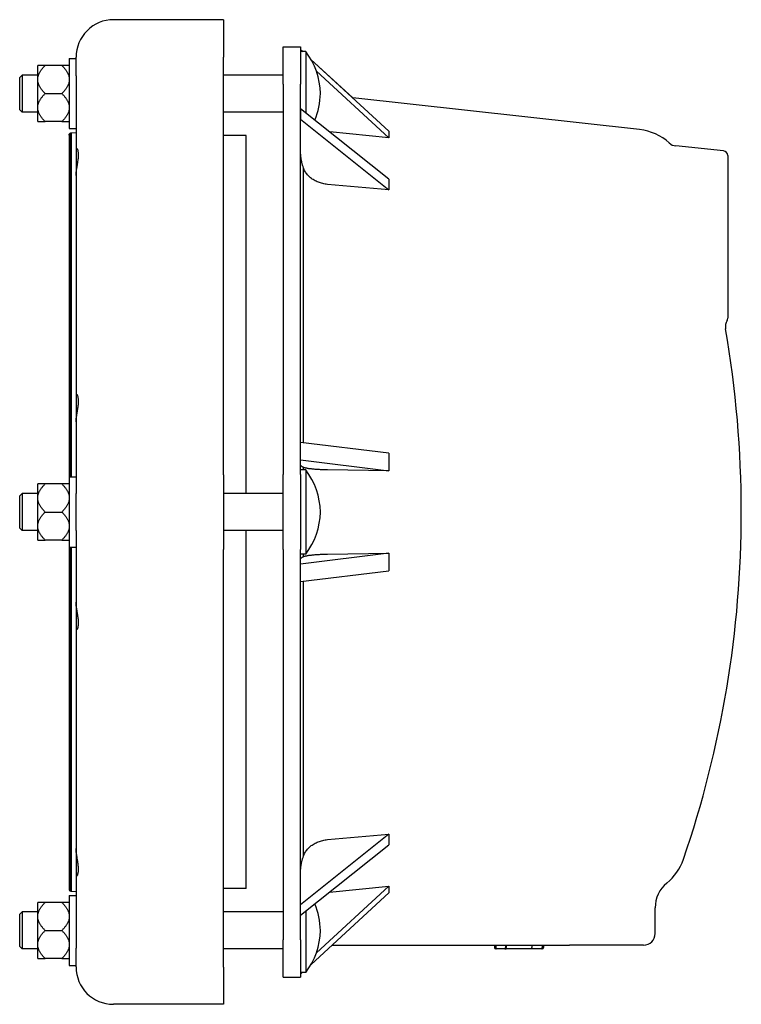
# Model space of a CAD drawing. Header units: millimetres. Extents: x -87 to 4389, y -44 to 1168.
# Tile 5 of 6: x 404 to 713, y 748 to 1168. Entities that reach past the tile are written whole.
import ezdxf

# ---------------------------------------------------------------- set-up
doc = ezdxf.new("R2010")
doc.units = ezdxf.units.MM
doc.layers.add('DETAIL', color=2, linetype='Continuous')

msp = doc.modelspace()

# ---------------------------------------------------------------- linework, layer by layer
at = {"layer": 'DETAIL'}
for p, q in [((491.4, 1168.14), (444.4, 1168.14)), ((491.4, 1168.1), (491.4, 1168.14)), ((491.4, 1168.1), (491.4, 1152.18)), ((516.81, 1140.59), (516.81, 1156.59)), ((516.81, 1156.59), (524.31, 1156.59)), ((524.31, 1156.59), (524.31, 1140.59)), ((524.32, 1155.29), (524.31, 1155.29)), ((526.51, 1154.61), (524.31, 1154.61)), ((525.07, 1154.61), (524.32, 1155.29)), ((524.32, 1155.29), (524.32, 1154.61)), ((524.32, 1155.29), (525.07, 1154.61)), ((524.32, 1155.29), (524.32, 1155.29)), ((526.51, 1154.61), (526.51, 1128.39)), ((415.21, 1148.6), (412.01, 1148.6)), ((412.01, 1142.98), (412.01, 1148.6)), ((422.31, 1148.6), (415.21, 1148.6)), ((425.51, 1148.6), (422.31, 1148.6)), ((425.51, 1151.61), (425.51, 1121.61)), ((425.51, 1151.61), (428.4, 1151.61)), ((428.39, 1144.18), (428.4, 1152.11)), ((428.4, 1152.15), (428.4, 1152.14)), ((428.4, 1152.14), (428.4, 1152.12)), ((428.4, 1152.11), (428.4, 1152.11)), ((491.39, 973.76), (491.4, 1152.18)), ((528.76, 1151.21), (546.61, 1134.77)), ((562.04, 1120.57), (528.76, 1151.2)), ((404.31, 1143.51), (405.31, 1144.51)), ((405.31, 1144.51), (405.31, 1128.71)), ((412.01, 1144.51), (405.31, 1144.51)), ((428.39, 1144.18), (428.39, 1113.57)), ((516.81, 1144.51), (491.39, 1144.51)), ((531.07, 1146.15), (562.04, 1117.64)), ((404.31, 1129.71), (404.31, 1143.51)), ((412.01, 1142.22), (412.01, 1142.98)), ((412.01, 1130.99), (412.01, 1142.22)), ((516.81, 1140.59), (516.81, 973.88)), ((524.31, 973.88), (524.31, 1140.59)), ((415.21, 1136.61), (422.31, 1136.61)), ((669.12, 1121.24), (546.61, 1134.77)), ((404.31, 1129.71), (405.31, 1128.71)), ((412.01, 1128.71), (405.31, 1128.71)), ((412.01, 1130.23), (412.01, 1130.99)), ((412.01, 1124.61), (412.01, 1130.23)), ((516.81, 1128.71), (491.39, 1128.71)), ((524.32, 1130.14), (524.31, 1130.14)), ((562.04, 1100.02), (524.32, 1130.14)), ((524.32, 1130.14), (524.32, 1125.63)), ((412.01, 1124.61), (415.21, 1124.61)), ((422.31, 1124.61), (415.21, 1124.61)), ((422.31, 1124.61), (425.51, 1124.61)), ((524.31, 1125.63), (524.32, 1125.63)), ((524.32, 1125.63), (562.04, 1095.5)), ((425.39, 1118.83), (425.41, 1119.02)), ((425.39, 1118.83), (425.39, 969.87)), ((425.41, 1119.02), (425.46, 1119.2)), ((425.46, 1119.2), (425.55, 1119.37)), ((425.51, 1121.61), (428.39, 1121.61)), ((425.55, 1119.37), (425.67, 1119.52)), ((425.67, 1119.52), (425.66, 972.88)), ((425.67, 1119.52), (425.81, 1119.64)), ((425.81, 1119.64), (425.8, 972.88)), ((425.81, 1119.64), (425.97, 1119.74)), ((425.97, 1119.74), (426.15, 1119.8)), ((425.97, 1119.74), (425.97, 972.88)), ((426.15, 1119.8), (426.14, 972.88)), ((426.15, 1119.8), (426.34, 1119.83)), ((426.34, 1119.83), (426.33, 972.88)), ((426.34, 1119.83), (428.39, 1119.93)), ((501.04, 1118.63), (491.39, 1118.63)), ((501.04, 965.78), (501.04, 1118.63)), ((562.04, 1117.64), (536.75, 1120.21)), ((428.39, 1113.57), (428.39, 1101.6)), ((524.33, 1111.49), (524.31, 1111.49)), ((524.32, 987.54), (524.33, 1111.49)), ((705.02, 1112.07), (684.66, 1114.21)), ((706.81, 1110.08), (706.81, 1040.68)), ((525.55, 987.39), (525.55, 1104.87)), ((425.46, 1097.57), (425.46, 969.87)), ((425.55, 1097.72), (425.54, 972.88)), ((428.39, 1101.6), (428.39, 1008.35)), ((562.04, 1095.5), (535.83, 1097.82)), ((425.41, 1097.41), (425.4, 969.87)), ((428.39, 1008.35), (428.39, 996.38)), ((428.39, 996.38), (428.39, 965.76)), ((562.03, 982.95), (524.31, 987.54)), ((524.31, 980.1), (562.03, 975.5)), ((524.32, 977.94), (524.31, 977.94)), ((526.51, 975.88), (524.31, 975.88)), ((524.32, 975.88), (524.32, 977.94)), ((525.55, 975.88), (525.55, 976.93)), ((526.51, 975.88), (526.51, 939.88)), ((562.03, 975.5), (535.82, 975.86)), ((425.51, 972.88), (425.51, 942.88)), ((425.51, 972.88), (428.39, 972.88)), ((491.39, 973.76), (491.38, 941.92)), ((516.81, 941.88), (516.81, 973.88)), ((524.31, 973.88), (524.31, 941.88)), ((415.21, 969.87), (412.01, 969.87)), ((412.01, 964.26), (412.01, 969.87)), ((422.31, 969.87), (415.21, 969.87)), ((425.51, 969.87), (422.31, 969.87)), ((404.31, 964.78), (405.31, 965.78)), ((404.31, 950.98), (404.31, 964.78)), ((405.31, 965.78), (405.31, 949.98)), ((412.01, 965.78), (405.31, 965.78)), ((412.01, 963.5), (412.01, 964.26)), ((412.01, 952.26), (412.01, 963.5)), ((428.38, 949.92), (428.39, 965.76)), ((516.81, 965.78), (491.39, 965.78)), ((415.21, 957.88), (422.31, 957.88)), ((712.6, 957.86), (712.6, 957.88)), ((404.31, 950.98), (405.31, 949.98)), ((412.01, 951.5), (412.01, 952.26)), ((412.01, 945.89), (412.01, 951.5)), ((412.01, 949.98), (405.31, 949.98)), ((428.38, 949.92), (428.38, 919.32)), ((516.81, 949.98), (491.38, 949.98)), ((501.03, 797.13), (501.03, 949.98)), ((412.01, 945.89), (415.21, 945.89)), ((422.31, 945.89), (415.21, 945.89)), ((422.31, 945.89), (425.51, 945.89)), ((425.38, 945.89), (425.38, 796.94)), ((425.4, 945.89), (425.39, 796.76)), ((425.45, 945.89), (425.45, 796.57)), ((425.51, 942.88), (428.38, 942.88)), ((425.54, 942.88), (425.53, 796.41)), ((425.66, 942.88), (425.65, 796.26)), ((425.8, 942.88), (425.79, 796.13)), ((425.96, 942.88), (425.96, 796.04)), ((426.14, 942.88), (426.14, 795.97)), ((426.33, 942.88), (426.32, 795.95)), ((491.37, 763.54), (491.38, 941.92)), ((516.81, 941.88), (516.81, 775.17)), ((524.31, 775.17), (524.31, 941.88)), ((562.03, 940.26), (524.31, 935.66)), ((526.51, 939.88), (524.31, 939.88)), ((524.31, 937.82), (524.32, 937.82)), ((524.32, 937.82), (524.32, 939.88)), ((525.54, 938.83), (525.54, 939.88)), ((535.82, 939.9), (562.03, 940.26)), ((524.31, 928.22), (562.03, 932.81)), ((524.31, 804.27), (524.32, 928.22)), ((525.54, 810.89), (525.54, 928.37)), ((428.38, 919.32), (428.38, 907.35)), ((428.38, 907.35), (428.38, 814.12)), ((562.02, 820.25), (524.31, 790.14)), ((535.81, 817.94), (562.02, 820.25)), ((428.38, 814.12), (428.38, 802.15)), ((524.31, 785.63), (562.02, 815.74)), ((524.31, 804.27), (524.31, 804.27)), ((428.38, 802.15), (428.37, 771.54)), ((425.38, 796.94), (425.39, 796.76)), ((425.39, 796.76), (425.45, 796.57)), ((425.45, 796.57), (425.53, 796.41)), ((425.53, 796.41), (425.65, 796.26)), ((425.65, 796.26), (425.79, 796.13)), ((425.79, 796.13), (425.96, 796.04)), ((425.96, 796.04), (426.14, 795.97)), ((426.14, 795.97), (426.32, 795.95)), ((426.32, 795.95), (428.38, 795.84)), ((501.03, 797.13), (491.38, 797.13)), ((528.78, 764.59), (562.02, 795.19)), ((562.02, 798.12), (531.08, 769.64)), ((536.73, 795.55), (562.02, 798.12)), ((412.01, 785.53), (412.01, 791.15)), ((415.21, 791.15), (412.01, 791.15)), ((422.31, 791.15), (415.21, 791.15)), ((425.51, 791.15), (422.31, 791.15)), ((425.51, 794.15), (425.51, 764.15)), ((425.51, 794.15), (428.38, 794.15)), ((404.31, 786.05), (405.31, 787.05)), ((405.31, 787.05), (405.31, 771.25)), ((412.01, 787.05), (405.31, 787.05)), ((516.81, 787.05), (491.38, 787.05)), ((526.51, 787.38), (526.51, 761.15)), ((675.81, 777.88), (675.81, 788.87)), ((404.31, 772.25), (404.31, 786.05)), ((412.01, 784.77), (412.01, 785.53)), ((412.01, 773.54), (412.01, 784.77)), ((415.21, 779.15), (422.31, 779.15)), ((516.81, 759.17), (516.81, 775.17)), ((524.31, 775.17), (524.31, 759.17)), ((404.31, 772.25), (405.31, 771.25)), ((412.01, 771.25), (405.31, 771.25)), ((412.01, 772.78), (412.01, 773.54)), ((412.01, 767.16), (412.01, 772.78)), ((428.37, 763.63), (428.37, 771.54)), ((516.81, 771.25), (491.37, 771.25)), ((537.79, 772.88), (567.32, 772.88)), ((567.32, 772.88), (639.27, 772.88)), ((607.12, 772.88), (607.12, 771.88)), ((608.2, 771.38), (607.62, 771.38)), ((607.7, 772.88), (607.7, 771.88)), ((611.55, 771.38), (608.2, 771.38)), ((611.55, 771.38), (612.08, 771.38)), ((611.91, 772.88), (611.91, 771.88)), ((623.24, 771.38), (612.08, 771.38)), ((612.16, 772.88), (612.16, 771.88)), ((623.08, 772.88), (623.08, 771.88)), ((627.05, 771.38), (623.24, 771.38)), ((627.62, 771.38), (627.05, 771.38)), ((627.55, 772.88), (627.55, 771.88)), ((628.12, 772.88), (628.12, 771.88)), ((670.81, 772.88), (639.27, 772.88)), ((412.01, 767.16), (415.21, 767.16)), ((422.31, 767.16), (415.21, 767.16)), ((422.31, 767.16), (425.51, 767.16)), ((425.51, 764.15), (428.37, 764.15)), ((428.37, 763.63), (428.37, 763.63)), ((428.37, 763.63), (428.37, 763.63)), ((491.37, 763.54), (491.37, 747.62)), ((524.31, 760.48), (525.05, 761.15)), ((526.51, 761.15), (524.31, 761.15)), ((516.81, 759.17), (524.31, 759.17)), ((491.37, 747.62), (444.37, 747.62))]:
    msp.add_line(p, q, dxfattribs=at)
at = {"layer": 'DETAIL', "flags": 128}
for points in [[(412.01, 1142.98), (412.03, 1143.21), (412.06, 1143.43), (412.1, 1143.66), (412.15, 1143.88), (412.21, 1144.1), (412.28, 1144.33), (412.36, 1144.55), (412.45, 1144.78), (412.55, 1145.01), (412.65, 1145.23), (412.77, 1145.46), (412.9, 1145.69), (413.03, 1145.92), (413.18, 1146.15), (413.33, 1146.39), (413.5, 1146.63), (413.68, 1146.86), (413.86, 1147.1), (414.06, 1147.35), (414.27, 1147.59), (414.49, 1147.84), (414.72, 1148.09), (414.96, 1148.34), (415.21, 1148.6)], [(422.31, 1148.6), (422.57, 1148.34), (422.81, 1148.09), (423.04, 1147.84), (423.26, 1147.59), (423.46, 1147.35), (423.66, 1147.1), (423.85, 1146.86), (424.02, 1146.63), (424.19, 1146.39), (424.35, 1146.15), (424.49, 1145.92), (424.63, 1145.69), (424.75, 1145.46), (424.87, 1145.23), (424.98, 1145.01), (425.08, 1144.78), (425.16, 1144.55), (425.24, 1144.33), (425.31, 1144.1), (425.37, 1143.88), (425.42, 1143.66), (425.46, 1143.43), (425.49, 1143.21), (425.51, 1142.98)], [(415.21, 1136.61), (414.96, 1136.86), (414.72, 1137.12), (414.49, 1137.37), (414.27, 1137.62), (414.06, 1137.86), (413.86, 1138.11), (413.68, 1138.35), (413.5, 1138.58), (413.33, 1138.82), (413.18, 1139.05), (413.03, 1139.29), (412.9, 1139.52), (412.77, 1139.75), (412.65, 1139.98), (412.55, 1140.2), (412.45, 1140.43), (412.36, 1140.65), (412.28, 1140.88), (412.21, 1141.1), (412.15, 1141.33), (412.1, 1141.55), (412.06, 1141.78), (412.03, 1142), (412.01, 1142.22)], [(425.51, 1142.22), (425.49, 1142), (425.46, 1141.78), (425.42, 1141.55), (425.37, 1141.33), (425.31, 1141.1), (425.24, 1140.88), (425.16, 1140.65), (425.08, 1140.43), (424.98, 1140.2), (424.87, 1139.98), (424.75, 1139.75), (424.63, 1139.52), (424.49, 1139.29), (424.35, 1139.05), (424.19, 1138.82), (424.02, 1138.58), (423.85, 1138.35), (423.66, 1138.11), (423.46, 1137.86), (423.26, 1137.62), (423.04, 1137.37), (422.81, 1137.12), (422.57, 1136.86), (422.31, 1136.61)], [(412.01, 1130.99), (412.03, 1131.21), (412.06, 1131.44), (412.1, 1131.66), (412.15, 1131.89), (412.21, 1132.11), (412.28, 1132.33), (412.36, 1132.56), (412.45, 1132.79), (412.55, 1133.01), (412.65, 1133.24), (412.77, 1133.47), (412.9, 1133.7), (413.03, 1133.93), (413.18, 1134.16), (413.33, 1134.39), (413.5, 1134.63), (413.68, 1134.87), (413.86, 1135.11), (414.06, 1135.35), (414.27, 1135.6), (414.49, 1135.85), (414.72, 1136.1), (414.96, 1136.35), (415.21, 1136.61)], [(422.31, 1136.61), (422.57, 1136.35), (422.81, 1136.1), (423.04, 1135.85), (423.26, 1135.6), (423.46, 1135.35), (423.66, 1135.11), (423.85, 1134.87), (424.02, 1134.63), (424.19, 1134.39), (424.35, 1134.16), (424.49, 1133.93), (424.63, 1133.7), (424.75, 1133.47), (424.87, 1133.24), (424.98, 1133.01), (425.08, 1132.79), (425.16, 1132.56), (425.24, 1132.33), (425.31, 1132.11), (425.37, 1131.89), (425.42, 1131.66), (425.46, 1131.44), (425.49, 1131.21), (425.51, 1130.99)], [(415.21, 1124.61), (414.96, 1124.87), (414.72, 1125.12), (414.49, 1125.38), (414.27, 1125.62), (414.06, 1125.87), (413.86, 1126.11), (413.68, 1126.35), (413.5, 1126.59), (413.33, 1126.83), (413.18, 1127.06), (413.03, 1127.29), (412.9, 1127.52), (412.77, 1127.75), (412.65, 1127.98), (412.55, 1128.21), (412.45, 1128.43), (412.36, 1128.66), (412.28, 1128.89), (412.21, 1129.11), (412.15, 1129.33), (412.1, 1129.56), (412.06, 1129.78), (412.03, 1130.01), (412.01, 1130.23)], [(425.51, 1130.23), (425.49, 1130.01), (425.46, 1129.78), (425.42, 1129.56), (425.37, 1129.33), (425.31, 1129.11), (425.24, 1128.89), (425.16, 1128.66), (425.08, 1128.43), (424.98, 1128.21), (424.87, 1127.98), (424.75, 1127.75), (424.63, 1127.52), (424.49, 1127.29), (424.35, 1127.06), (424.19, 1126.83), (424.02, 1126.59), (423.85, 1126.35), (423.66, 1126.11), (423.46, 1125.87), (423.26, 1125.62), (423.04, 1125.38), (422.81, 1125.12), (422.57, 1124.87), (422.31, 1124.61)], [(428.39, 1101.6), (428.4, 1101.95), (428.42, 1102.32), (428.45, 1102.71), (428.5, 1103.11), (428.55, 1103.52), (428.61, 1103.94), (428.68, 1104.38), (428.75, 1104.83), (428.83, 1105.28), (428.91, 1105.74), (428.99, 1106.21), (429.07, 1106.67), (429.14, 1107.15), (429.21, 1107.62), (429.28, 1108.09), (429.33, 1108.55), (429.38, 1109.01), (429.41, 1109.45), (429.43, 1109.89), (429.44, 1110.3), (429.43, 1110.7), (429.41, 1111.07), (429.38, 1111.42), (429.34, 1111.74), (429.29, 1112.04), (429.24, 1112.3), (429.18, 1112.53), (429.11, 1112.73), (429.05, 1112.89), (429, 1113.01), (428.95, 1113.09), (428.94, 1113.12)], [(525.55, 1104.87), (525.46, 1105.13), (525.37, 1105.4), (525.29, 1105.67), (525.2, 1105.94), (525.13, 1106.21), (525.05, 1106.48), (524.98, 1106.75), (524.91, 1107.02), (524.85, 1107.29), (524.79, 1107.56), (524.73, 1107.84), (524.68, 1108.11), (524.63, 1108.38), (524.58, 1108.65), (524.54, 1108.93), (524.5, 1109.2), (524.47, 1109.47), (524.44, 1109.74), (524.41, 1110.01), (524.39, 1110.27), (524.37, 1110.54), (524.35, 1110.81), (524.34, 1111.07), (524.33, 1111.33)], [(535.83, 1097.82), (535.31, 1097.87), (534.79, 1097.95), (534.27, 1098.04), (533.77, 1098.15), (533.28, 1098.27), (532.81, 1098.41), (532.35, 1098.56), (531.9, 1098.73), (531.44, 1098.91), (530.99, 1099.12), (530.54, 1099.34), (530.11, 1099.58), (529.69, 1099.84), (529.29, 1100.1), (528.92, 1100.37), (528.57, 1100.64), (528.23, 1100.94), (527.89, 1101.25), (527.57, 1101.57), (527.26, 1101.91), (526.97, 1102.27), (526.7, 1102.63), (526.46, 1102.99), (526.24, 1103.36), (526.04, 1103.72), (525.86, 1104.09), (525.7, 1104.47), (525.55, 1104.87)], [(428.39, 996.38), (428.39, 996.73), (428.41, 997.1), (428.45, 997.49), (428.49, 997.89), (428.54, 998.3), (428.6, 998.72), (428.67, 999.16), (428.75, 999.61), (428.83, 1000.06), (428.9, 1000.52), (428.98, 1000.99), (429.06, 1001.45), (429.14, 1001.93), (429.21, 1002.4), (429.27, 1002.87), (429.33, 1003.33), (429.37, 1003.79), (429.4, 1004.23), (429.42, 1004.67), (429.43, 1005.08), (429.43, 1005.48), (429.41, 1005.85), (429.38, 1006.2), (429.34, 1006.52), (429.29, 1006.81), (429.23, 1007.08), (429.17, 1007.31), (429.11, 1007.5), (429.05, 1007.67), (428.99, 1007.79), (428.95, 1007.87), (428.93, 1007.89)], [(525.55, 976.93), (525.45, 976.97), (525.37, 977.01), (525.28, 977.05), (525.2, 977.1), (525.12, 977.14), (525.04, 977.18), (524.97, 977.22), (524.9, 977.26), (524.84, 977.3), (524.78, 977.34), (524.72, 977.39), (524.67, 977.43), (524.62, 977.47), (524.58, 977.51), (524.54, 977.55), (524.5, 977.59), (524.46, 977.63), (524.43, 977.68), (524.41, 977.72), (524.38, 977.76), (524.36, 977.8), (524.35, 977.84), (524.33, 977.88), (524.32, 977.92)], [(535.82, 975.86), (535.3, 975.87), (534.78, 975.88), (534.27, 975.89), (533.76, 975.91), (533.27, 975.93), (532.8, 975.95), (532.35, 975.97), (531.89, 976), (531.43, 976.02), (530.98, 976.06), (530.53, 976.09), (530.1, 976.13), (529.68, 976.16), (529.28, 976.21), (528.91, 976.25), (528.56, 976.29), (528.22, 976.33), (527.88, 976.38), (527.56, 976.43), (527.25, 976.48), (526.96, 976.54), (526.69, 976.59), (526.45, 976.65), (526.23, 976.7), (526.03, 976.76), (525.85, 976.81), (525.69, 976.87), (525.55, 976.93)], [(412.01, 964.26), (412.03, 964.48), (412.06, 964.71), (412.1, 964.93), (412.15, 965.15), (412.21, 965.38), (412.28, 965.6), (412.36, 965.83), (412.45, 966.05), (412.55, 966.28), (412.65, 966.51), (412.77, 966.73), (412.9, 966.96), (413.03, 967.2), (413.18, 967.43), (413.33, 967.66), (413.5, 967.9), (413.68, 968.14), (413.86, 968.38), (414.06, 968.62), (414.27, 968.86), (414.49, 969.11), (414.72, 969.36), (414.96, 969.62), (415.21, 969.87)], [(422.31, 969.87), (422.57, 969.62), (422.81, 969.36), (423.04, 969.11), (423.26, 968.86), (423.46, 968.62), (423.66, 968.38), (423.85, 968.14), (424.02, 967.9), (424.19, 967.66), (424.35, 967.43), (424.49, 967.2), (424.63, 966.96), (424.75, 966.73), (424.87, 966.51), (424.98, 966.28), (425.08, 966.05), (425.16, 965.83), (425.24, 965.6), (425.31, 965.38), (425.37, 965.15), (425.42, 964.93), (425.46, 964.71), (425.49, 964.48), (425.51, 964.26)], [(415.21, 957.88), (414.96, 958.14), (414.72, 958.39), (414.49, 958.64), (414.27, 958.89), (414.06, 959.14), (413.86, 959.38), (413.68, 959.62), (413.5, 959.86), (413.33, 960.09), (413.18, 960.33), (413.03, 960.56), (412.9, 960.79), (412.77, 961.02), (412.65, 961.25), (412.55, 961.48), (412.45, 961.7), (412.36, 961.93), (412.28, 962.15), (412.21, 962.38), (412.15, 962.6), (412.1, 962.83), (412.06, 963.05), (412.03, 963.27), (412.01, 963.5)], [(425.51, 963.5), (425.49, 963.27), (425.46, 963.05), (425.42, 962.83), (425.37, 962.6), (425.31, 962.38), (425.24, 962.15), (425.16, 961.93), (425.08, 961.7), (424.98, 961.48), (424.87, 961.25), (424.75, 961.02), (424.63, 960.79), (424.49, 960.56), (424.35, 960.33), (424.19, 960.09), (424.02, 959.86), (423.85, 959.62), (423.66, 959.38), (423.46, 959.14), (423.26, 958.89), (423.04, 958.64), (422.81, 958.39), (422.57, 958.14), (422.31, 957.88)], [(412.01, 952.26), (412.03, 952.49), (412.06, 952.71), (412.1, 952.94), (412.15, 953.16), (412.21, 953.38), (412.28, 953.61), (412.36, 953.83), (412.45, 954.06), (412.55, 954.28), (412.65, 954.51), (412.77, 954.74), (412.9, 954.97), (413.03, 955.2), (413.18, 955.43), (413.33, 955.67), (413.5, 955.9), (413.68, 956.14), (413.86, 956.38), (414.06, 956.62), (414.27, 956.87), (414.49, 957.12), (414.72, 957.37), (414.96, 957.62), (415.21, 957.88)], [(422.31, 957.88), (422.57, 957.62), (422.81, 957.37), (423.04, 957.12), (423.26, 956.87), (423.46, 956.62), (423.66, 956.38), (423.85, 956.14), (424.02, 955.9), (424.19, 955.67), (424.35, 955.43), (424.49, 955.2), (424.63, 954.97), (424.75, 954.74), (424.87, 954.51), (424.98, 954.28), (425.08, 954.06), (425.16, 953.83), (425.24, 953.61), (425.31, 953.38), (425.37, 953.16), (425.42, 952.94), (425.46, 952.71), (425.49, 952.49), (425.51, 952.26)], [(415.21, 945.89), (414.96, 946.14), (414.72, 946.4), (414.49, 946.65), (414.27, 946.9), (414.06, 947.14), (413.86, 947.38), (413.68, 947.62), (413.5, 947.86), (413.33, 948.1), (413.18, 948.33), (413.03, 948.57), (412.9, 948.8), (412.77, 949.03), (412.65, 949.25), (412.55, 949.48), (412.45, 949.71), (412.36, 949.93), (412.28, 950.16), (412.21, 950.38), (412.15, 950.61), (412.1, 950.83), (412.06, 951.05), (412.03, 951.28), (412.01, 951.5)], [(425.51, 951.5), (425.49, 951.28), (425.46, 951.05), (425.42, 950.83), (425.37, 950.61), (425.31, 950.38), (425.24, 950.16), (425.16, 949.93), (425.08, 949.71), (424.98, 949.48), (424.87, 949.25), (424.75, 949.03), (424.63, 948.8), (424.49, 948.57), (424.35, 948.33), (424.19, 948.1), (424.02, 947.86), (423.85, 947.62), (423.66, 947.38), (423.46, 947.14), (423.26, 946.9), (423.04, 946.65), (422.81, 946.4), (422.57, 946.14), (422.31, 945.89)], [(524.32, 937.84), (524.33, 937.88), (524.34, 937.92), (524.36, 937.96), (524.38, 938), (524.4, 938.04), (524.43, 938.08), (524.46, 938.13), (524.5, 938.17), (524.53, 938.21), (524.57, 938.25), (524.62, 938.29), (524.67, 938.33), (524.72, 938.38), (524.78, 938.42), (524.84, 938.46), (524.9, 938.5), (524.97, 938.54), (525.04, 938.58), (525.12, 938.62), (525.2, 938.67), (525.28, 938.71), (525.36, 938.75), (525.45, 938.79), (525.54, 938.83)], [(525.54, 938.83), (525.69, 938.89), (525.85, 938.95), (526.03, 939), (526.23, 939.06), (526.45, 939.11), (526.69, 939.17), (526.96, 939.23), (527.25, 939.28), (527.56, 939.33), (527.88, 939.38), (528.22, 939.43), (528.56, 939.47), (528.91, 939.51), (529.28, 939.56), (529.68, 939.6), (530.1, 939.63), (530.53, 939.67), (530.98, 939.71), (531.43, 939.74), (531.89, 939.77), (532.34, 939.79), (532.8, 939.81), (533.27, 939.83), (533.76, 939.85), (534.27, 939.87), (534.78, 939.88), (535.3, 939.9), (535.82, 939.9)], [(428.93, 907.8), (428.94, 907.83), (428.99, 907.91), (429.04, 908.03), (429.1, 908.19), (429.17, 908.39), (429.23, 908.62), (429.28, 908.88), (429.33, 909.17), (429.37, 909.5), (429.4, 909.84), (429.42, 910.22), (429.43, 910.62), (429.42, 911.03), (429.4, 911.46), (429.37, 911.91), (429.32, 912.37), (429.27, 912.83), (429.2, 913.3), (429.13, 913.77), (429.06, 914.24), (428.98, 914.71), (428.9, 915.17), (428.82, 915.63), (428.74, 916.09), (428.67, 916.53), (428.6, 916.97), (428.54, 917.39), (428.49, 917.81), (428.44, 918.21), (428.41, 918.59), (428.39, 918.96), (428.38, 919.32)], [(525.54, 810.89), (525.68, 811.29), (525.85, 811.67), (526.02, 812.04), (526.22, 812.4), (526.44, 812.77), (526.69, 813.13), (526.95, 813.49), (527.24, 813.85), (527.55, 814.19), (527.88, 814.52), (528.21, 814.83), (528.55, 815.12), (528.9, 815.39), (529.27, 815.66), (529.67, 815.92), (530.09, 816.18), (530.52, 816.42), (530.97, 816.64), (531.43, 816.85), (531.88, 817.03), (532.34, 817.2), (532.79, 817.35), (533.26, 817.49), (533.75, 817.61), (534.26, 817.72), (534.77, 817.81), (535.29, 817.89), (535.81, 817.94)], [(428.92, 802.6), (428.94, 802.63), (428.98, 802.71), (429.04, 802.83), (429.1, 802.99), (429.16, 803.19), (429.22, 803.42), (429.28, 803.68), (429.33, 803.98), (429.37, 804.3), (429.4, 804.65), (429.42, 805.02), (429.42, 805.42), (429.41, 805.84), (429.39, 806.27), (429.36, 806.71), (429.32, 807.17), (429.26, 807.63), (429.2, 808.1), (429.13, 808.57), (429.05, 809.04), (428.97, 809.51), (428.89, 809.98), (428.81, 810.44), (428.74, 810.89), (428.66, 811.34), (428.59, 811.77), (428.53, 812.2), (428.48, 812.61), (428.44, 813.01), (428.4, 813.4), (428.38, 813.76), (428.38, 814.12)], [(524.31, 804.43), (524.32, 804.69), (524.34, 804.96), (524.35, 805.22), (524.37, 805.49), (524.4, 805.75), (524.42, 806.02), (524.45, 806.29), (524.49, 806.56), (524.53, 806.83), (524.57, 807.11), (524.61, 807.38), (524.66, 807.65), (524.71, 807.92), (524.77, 808.2), (524.83, 808.47), (524.9, 808.74), (524.96, 809.01), (525.03, 809.29), (525.11, 809.56), (525.19, 809.83), (525.27, 810.09), (525.36, 810.36), (525.44, 810.63), (525.54, 810.89)], [(412.01, 785.53), (412.03, 785.76), (412.06, 785.98), (412.1, 786.2), (412.15, 786.43), (412.21, 786.65), (412.28, 786.88), (412.36, 787.1), (412.45, 787.33), (412.55, 787.55), (412.65, 787.78), (412.77, 788.01), (412.9, 788.24), (413.03, 788.47), (413.18, 788.7), (413.33, 788.94), (413.5, 789.17), (413.68, 789.41), (413.86, 789.65), (414.06, 789.89), (414.27, 790.14), (414.49, 790.39), (414.72, 790.64), (414.96, 790.89), (415.21, 791.15)], [(422.31, 791.15), (422.57, 790.89), (422.81, 790.64), (423.04, 790.39), (423.26, 790.14), (423.46, 789.89), (423.66, 789.65), (423.85, 789.41), (424.02, 789.17), (424.19, 788.94), (424.35, 788.7), (424.49, 788.47), (424.63, 788.24), (424.75, 788.01), (424.87, 787.78), (424.98, 787.55), (425.08, 787.33), (425.16, 787.1), (425.24, 786.88), (425.31, 786.65), (425.37, 786.43), (425.42, 786.2), (425.46, 785.98), (425.49, 785.76), (425.51, 785.53)], [(415.21, 779.15), (414.96, 779.41), (414.72, 779.66), (414.49, 779.92), (414.27, 780.16), (414.06, 780.41), (413.86, 780.65), (413.68, 780.89), (413.5, 781.13), (413.33, 781.37), (413.18, 781.6), (413.03, 781.83), (412.9, 782.06), (412.77, 782.29), (412.65, 782.52), (412.55, 782.75), (412.45, 782.98), (412.36, 783.2), (412.28, 783.43), (412.21, 783.65), (412.15, 783.87), (412.1, 784.1), (412.06, 784.32), (412.03, 784.55), (412.01, 784.77)], [(425.51, 784.77), (425.49, 784.55), (425.46, 784.32), (425.42, 784.1), (425.37, 783.87), (425.31, 783.65), (425.24, 783.43), (425.16, 783.2), (425.08, 782.98), (424.98, 782.75), (424.87, 782.52), (424.75, 782.29), (424.63, 782.06), (424.49, 781.83), (424.35, 781.6), (424.19, 781.37), (424.02, 781.13), (423.85, 780.89), (423.66, 780.65), (423.46, 780.41), (423.26, 780.16), (423.04, 779.92), (422.81, 779.66), (422.57, 779.41), (422.31, 779.15)], [(412.01, 773.54), (412.03, 773.76), (412.06, 773.98), (412.1, 774.21), (412.15, 774.43), (412.21, 774.66), (412.28, 774.88), (412.36, 775.11), (412.45, 775.33), (412.55, 775.56), (412.65, 775.78), (412.77, 776.01), (412.9, 776.24), (413.03, 776.47), (413.18, 776.71), (413.33, 776.94), (413.5, 777.18), (413.68, 777.41), (413.86, 777.66), (414.06, 777.9), (414.27, 778.14), (414.49, 778.39), (414.72, 778.64), (414.96, 778.9), (415.21, 779.15)], [(422.31, 779.15), (422.57, 778.9), (422.81, 778.64), (423.04, 778.39), (423.26, 778.14), (423.46, 777.9), (423.66, 777.66), (423.85, 777.41), (424.02, 777.18), (424.19, 776.94), (424.35, 776.71), (424.49, 776.47), (424.63, 776.24), (424.75, 776.01), (424.87, 775.78), (424.98, 775.56), (425.08, 775.33), (425.16, 775.11), (425.24, 774.88), (425.31, 774.66), (425.37, 774.43), (425.42, 774.21), (425.46, 773.98), (425.49, 773.76), (425.51, 773.54)], [(415.21, 767.16), (414.96, 767.42), (414.72, 767.67), (414.49, 767.92), (414.27, 768.17), (414.06, 768.41), (413.86, 768.66), (413.68, 768.9), (413.5, 769.14), (413.33, 769.37), (413.18, 769.61), (413.03, 769.84), (412.9, 770.07), (412.77, 770.3), (412.65, 770.53), (412.55, 770.75), (412.45, 770.98), (412.36, 771.21), (412.28, 771.43), (412.21, 771.66), (412.15, 771.88), (412.1, 772.1), (412.06, 772.33), (412.03, 772.55), (412.01, 772.78)], [(425.51, 772.78), (425.49, 772.55), (425.46, 772.33), (425.42, 772.1), (425.37, 771.88), (425.31, 771.66), (425.24, 771.43), (425.16, 771.21), (425.08, 770.98), (424.98, 770.75), (424.87, 770.53), (424.75, 770.3), (424.63, 770.07), (424.49, 769.84), (424.35, 769.61), (424.19, 769.37), (424.02, 769.14), (423.85, 768.9), (423.66, 768.66), (423.46, 768.41), (423.26, 768.17), (423.04, 767.92), (422.81, 767.67), (422.57, 767.42), (422.31, 767.16)], [(611.55, 771.38), (611.58, 771.38), (611.6, 771.38), (611.62, 771.39), (611.65, 771.4), (611.67, 771.41), (611.69, 771.42), (611.71, 771.43), (611.73, 771.45), (611.75, 771.46), (611.77, 771.48), (611.79, 771.5), (611.8, 771.53), (611.82, 771.55), (611.84, 771.58), (611.85, 771.6), (611.86, 771.63), (611.87, 771.66), (611.88, 771.69), (611.89, 771.72), (611.9, 771.75), (611.9, 771.78), (611.91, 771.82), (611.91, 771.85), (611.91, 771.88)], [(612.08, 771.38), (612.08, 771.38), (612.09, 771.38), (612.09, 771.39), (612.1, 771.39), (612.1, 771.4), (612.11, 771.41), (612.11, 771.42), (612.12, 771.44), (612.12, 771.45), (612.12, 771.47), (612.13, 771.48), (612.13, 771.51), (612.14, 771.53), (612.14, 771.55), (612.15, 771.58), (612.15, 771.61), (612.15, 771.64), (612.15, 771.67), (612.16, 771.7), (612.16, 771.73), (612.16, 771.77), (612.16, 771.81), (612.16, 771.84), (612.16, 771.88)], [(623.24, 771.38), (623.23, 771.38), (623.22, 771.38), (623.21, 771.39), (623.2, 771.39), (623.19, 771.4), (623.18, 771.41), (623.17, 771.42), (623.16, 771.43), (623.15, 771.44), (623.14, 771.46), (623.14, 771.48), (623.13, 771.5), (623.12, 771.52), (623.12, 771.54), (623.11, 771.57), (623.1, 771.59), (623.1, 771.62), (623.09, 771.66), (623.09, 771.69), (623.09, 771.73), (623.08, 771.76), (623.08, 771.8), (623.08, 771.84), (623.08, 771.88)]]:
    msp.add_lwpolyline(points, dxfattribs=at)
at = {"layer": 'DETAIL'}
for centre, radius, start, end in [((444.4, 1152.14), 16, 89.9969, 179.9969), ((501.94, 1135.91), 30.88, 1.3017, 37.2784), ((501.94, 1137.31), 30.88, 337.1089, 358.6983), ((666.66, 1098.92), 22.45, 47.5684, 83.6941), ((685.18, 1119.18), 5, 227.5684, 264), ((704.81, 1110.08), 2, 0, 84), ((710.78, 1037.03), 5, 148.5313, 189.8507), ((704.81, 1040.68), 2, 328.5313, 0), ((255.15, 957.91), 457.45, 359.9969, 9.8507), ((501.94, 957.18), 30.88, 1.3017, 37.2784), ((501.94, 958.58), 30.88, 322.7216, 358.6983), ((255.15, 957.88), 457.45, 341.0793, 359.9969), ((666.64, 816.83), 22.45, 309.1638, 341.0793), ((689.41, 788.87), 13.6, 129.1638, 180), ((501.94, 778.45), 30.88, 1.3017, 22.9154), ((501.94, 779.85), 30.88, 322.7216, 358.6983), ((670.81, 777.88), 5, 270, 0), ((607.62, 771.88), 0.5, 180, 270), ((608.2, 771.88), 0.5, 180, 270), ((627.05, 771.88), 0.5, 270, 0), ((627.62, 771.88), 0.5, 270, 0), ((444.37, 763.62), 16, 179.9969, 269.9969)]:
    msp.add_arc(centre, radius, start, end, dxfattribs=at)
for centre, major_axis, ratio, start_param, end_param in [((719.76, 973.91), (-154.64, 154.5), 0.202278, 0.175515, 0.22335), ((719.76, 971.79), (-149.72, 149.33), 0.332927, 0.296692, 0.344526), ((719.76, 959.99), (120.72, -114.92), 0.883881, 3.817144, 3.864979), ((719.76, 955.75), (-120.72, -114.91), 0.883979, 5.559754, 5.607588), ((719.76, 943.95), (149.74, 149.31), 0.332986, 2.797118, 2.844952), ((719.75, 941.83), (154.65, 154.48), 0.202334, 2.918278, 2.966113)]:
    msp.add_ellipse(centre, major_axis=major_axis, ratio=ratio, start_param=start_param, end_param=end_param, dxfattribs=at)

doc.saveas('drawing.dxf')
